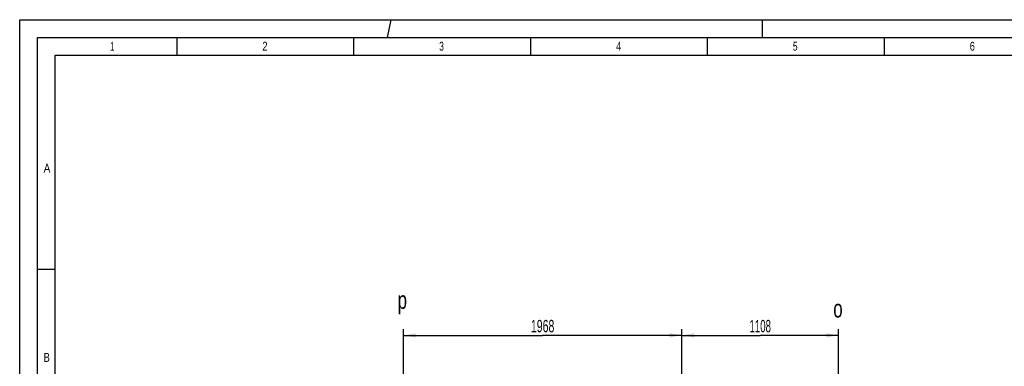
# Model space of a CAD drawing. Header units: millimetres. Extents: x 0 to 1189, y 0 to 841.
# Tile 59 of 173: x 0 to 278, y 743 to 841. Entities that reach past the tile are written whole.
import ezdxf
from ezdxf.enums import TextEntityAlignment as Align

# ---------------------------------------------------------------- set-up
doc = ezdxf.new("R2010")
doc.units = ezdxf.units.MM
doc.header["$LTSCALE"] = 65.395
doc.layers.get('0').update_dxf_attribs({"linetype": 'CONTINUOUS'})
doc.styles.get("Standard").update_dxf_attribs({"font": 'txt', "width": 0.6})
doc.styles.add('TEXTSTYLE_2', font='txt')
doc.dimstyles.new('DIMSTYLE_5', dxfattribs={"dimtxt": 3.5, "dimasz": 3.5, "dimexe": 1.8, "dimexo": 0, "dimgap": 0.875, "dimtad": 1, "dimlfac": 25, "dimdsep": 46, "dimtxsty": 'Standard', "dimblk": '_FILLED', "dimblk1": '_FILLED', "dimblk2": '_FILLED', "dimcen": 0.09, "dimadec": 0, "dimazin": 0, "dimtp": 1.2, "dimtm": 1.2, "dimtfac": 1, "dimtofl": 0, "dimtmove": 0, "dimatfit": 3, "dimldrblk": '_FILLED', "dimfxl": 1, "dimtolj": 1, "dimarcsym": 0})

# ---------------------------------------------------------------- blocks, each defined once
blk = doc.blocks.new('_FILLED')
at = {"color": 0, "linetype": 'ByBlock'}
blk.add_solid([(0, 0), (-1, 0.167), (-1, -0.167)], dxfattribs=at)
blk = doc.blocks.new('*D16')
at = {"color": 6, "linetype": 'Continuous'}
for p, q in [((108.49, 640.48), (108.49, 753.56)), ((108.49, 751.76), (147.85, 751.76)), ((187.21, 751.76), (147.85, 751.76)), ((187.21, 637.71), (187.21, 753.56))]:
    blk.add_line(p, q, dxfattribs=at)
at = {"color": 6, "linetype": 'Continuous', "xscale": 3.5, "yscale": 3.5, "zscale": 3.5, "rotation": 180}
blk.add_blockref('_FILLED', (108.49, 751.76), dxfattribs=at)
at = {"color": 6, "linetype": 'Continuous', "xscale": 3.5, "yscale": 3.5, "zscale": 3.5}
blk.add_blockref('_FILLED', (187.21, 751.76), dxfattribs=at)
at = {"color": 6, "linetype": 'Continuous', "width": 0.636905}
blk.add_text('1968', height=3.5, dxfattribs=at).set_placement((147.85, 752.64), align=Align.CENTER)
blk = doc.blocks.new('*D17')
at = {"color": 6, "linetype": 'Continuous'}
for p, q in [((187.21, 637.71), (187.21, 753.56)), ((187.21, 751.76), (209.37, 751.76)), ((231.53, 751.76), (209.37, 751.76)), ((231.53, 703.85), (231.53, 753.56))]:
    blk.add_line(p, q, dxfattribs=at)
at = {"color": 6, "linetype": 'Continuous', "xscale": 3.5, "yscale": 3.5, "zscale": 3.5, "rotation": 180}
blk.add_blockref('_FILLED', (187.21, 751.76), dxfattribs=at)
at = {"color": 6, "linetype": 'Continuous', "xscale": 3.5, "yscale": 3.5, "zscale": 3.5}
blk.add_blockref('_FILLED', (231.53, 751.76), dxfattribs=at)
at = {"color": 6, "linetype": 'Continuous', "width": 0.583333}
blk.add_text('1108', height=3.5, dxfattribs=at).set_placement((209.37, 752.64), align=Align.CENTER)

msp = doc.modelspace()

# ---------------------------------------------------------------- linework, layer by layer
at = {"color": 5, "linetype": 'Continuous'}
for p, q in [((0, 0), (0, 841)), ((0, 841), (1189, 841)), ((104.03493, 836), (105, 841)), ((210, 836), (210, 841)), ((44.5, 831), (44.5, 836)), ((94.5, 831), (94.5, 836)), ((144.5, 831), (144.5, 836)), ((194.5, 831), (194.5, 836)), ((244.5, 831), (244.5, 836)), ((10, 10), (10, 831)), ((10, 831), (1179, 831)), ((5, 770.5), (10, 770.5))]:
    msp.add_line(p, q, dxfattribs=at)
at = {"color": 6, "linetype": 'Continuous'}
for p, q in [((5, 5), (5, 836)), ((5, 836), (1184, 836))]:
    msp.add_line(p, q, dxfattribs=at)

# ---------------------------------------------------------------- texts
at = {"color": 5, "linetype": 'Continuous', "style": 'TEXTSTYLE_2'}
for s, width, p in [('1', 0.571429, (25.606, 832.248)), ('2', 0.785714, (68.606, 832.248)), ('3', 0.714286, (118.606, 832.248)), ('4', 0.785714, (168.606, 832.248)), ('5', 0.714286, (218.606, 832.248)), ('6', 0.785714, (268.606, 832.248)), ('A', 0.857143, (6.77091, 797.771)), ('B', 0.785714, (6.77091, 744.271))]:
    msp.add_text(s, height=2.50001, dxfattribs=dict(at, width=width)).set_placement(p)
at = {"color": 2, "linetype": 'Continuous', "width": 0.714286}
for s, p in [('p', (106.84746, 759.25472)), ('o', (230.01834, 756.82293))]:
    msp.add_text(s, height=5, dxfattribs=at).set_placement(p)

# ---------------------------------------------------------------- dimensions: what is measured, and where the dimension line sits
at = {"color": 6, "linetype": 'Continuous'}
dim = msp.add_linear_dim(base=(108.48523, 751.76074), p1=(187.20523, 637.70892), p2=(108.48523, 640.48074), angle=180, dimstyle='DIMSTYLE_5', dxfattribs=at)
dim.commit()
dim.dimension.update_dxf_attribs({"geometry": '*D16', "text_midpoint": (147.5119, 751.76074), "dimtype": 160})
dim = msp.add_linear_dim(base=(231.52523, 751.76074), p1=(187.20523, 637.70892), p2=(231.52523, 703.84874), dimstyle='DIMSTYLE_5', dxfattribs=at)
dim.commit()
dim.dimension.update_dxf_attribs({"geometry": '*D17', "text_midpoint": (209.0319, 751.76074), "dimtype": 160})

doc.saveas('drawing.dxf')
